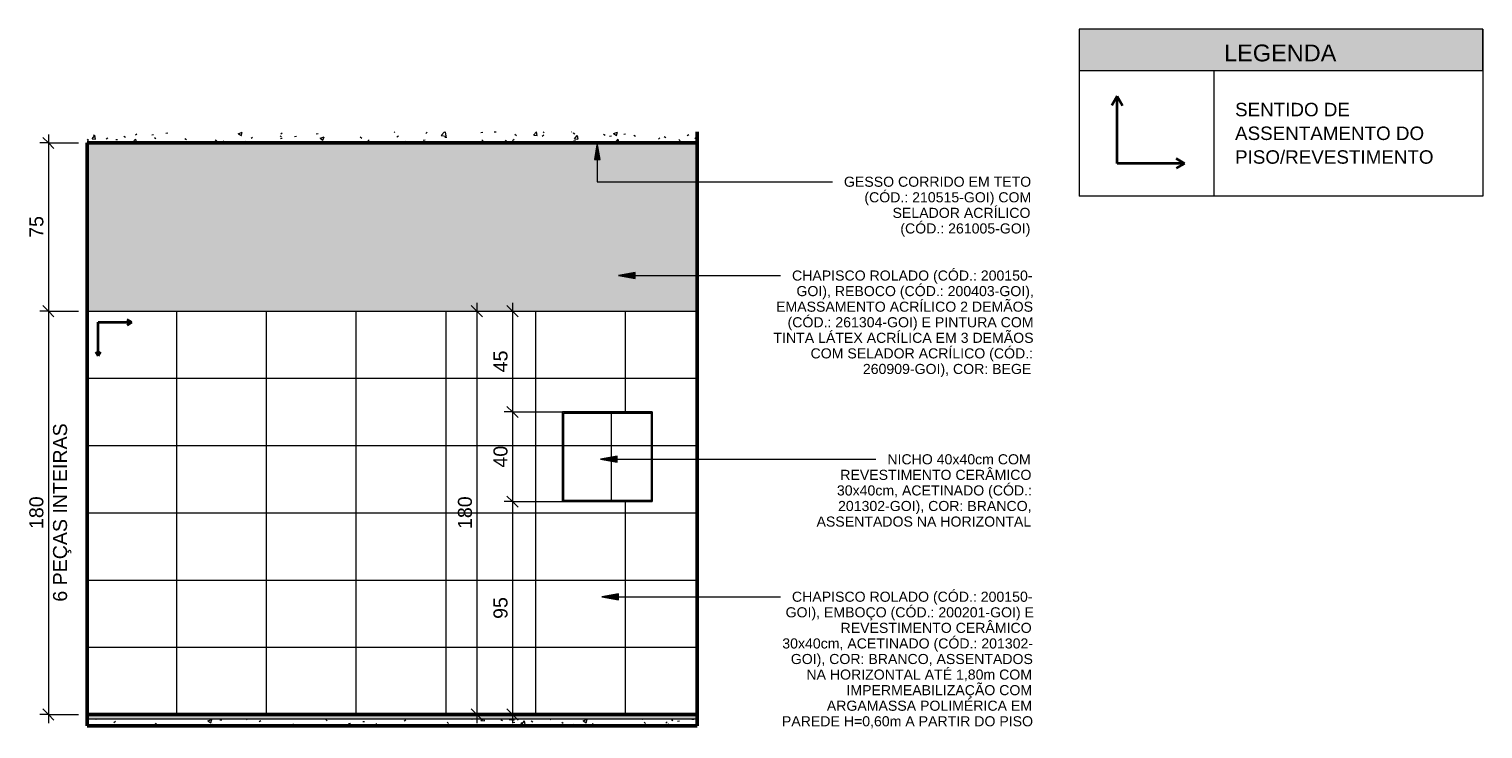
# Model space of a CAD drawing. Header units: metres. Extents: x -0.3 to 27.4, y -15.2 to 9.8.
# Tile 36 of 36: x 20.9 to 27.4, y -0.1 to 3. Entities that reach past the tile are written whole.
import ezdxf

# ---------------------------------------------------------------- set-up
doc = ezdxf.new("R2010")
doc.units = ezdxf.units.M
for name, color, linetype, lineweight in [('A-ANNO-DIMS', 7, 'Continuous', 9), ('A-ANNO-DIMS-25', 7, 'Continuous', 9), ('A-CLNG', 7, 'Continuous', 5), ('A-DETL-GENF', 7, 'Continuous', 5), ('A-DOOR', 7, 'Continuous', 5), ('A-FLOR', 7, 'Continuous', 5), ('A-FLOR-MCUT', 7, 'Continuous', 5), ('A-FLOR-PATT', 7, 'Continuous', 5), ('A-WALL', 7, 'Continuous', 5), ('A-WALL-PATT', 7, 'Continuous', 5), ('G-ANNO-TEXT', 7, 'Continuous', 9), ('I-WALL', 7, 'Continuous', 5)]:
    doc.layers.add(name, color=color, linetype=linetype, lineweight=lineweight)
doc.layers.add('A-ANNO-NOTE', color=1, linetype='Continuous', lineweight=9, true_color=0xff0000)
doc.layers.add('A-DETL', color=7, linetype='Continuous', lineweight=5, true_color=0x00a600)
doc.styles.add('Arial_2', font='arial.ttf', dxfattribs={"height": 0.075})
doc.styles.add('Arial_5', font='arial.ttf', dxfattribs={"height": 0.0625})
doc.styles.add('Arial_6', font='arial.ttf', dxfattribs={"height": 0.045})
doc.styles.add('Arial_7', font='arial.ttf', dxfattribs={"height": 0.06})
doc.dimstyles.new('Com_linha__ref__contínua__-_Cor_Vermelha_Arial_2_5mm', dxfattribs={"dimscale": 0.3048, "dimtxt": 0.063766, "dimasz": 0.164042, "dimexe": 0.123031, "dimexo": 0.123031, "dimgap": 0.012303, "dimtad": 1, "dimdec": 1, "dimlfac": 100, "dimrnd": 0.1, "dimdsep": 46, "dimtxsty": 'Arial_5', "dimblk1": 'OBLIQUE', "dimblk2": 'OBLIQUE', "dimsah": 1, "dimcen": 0.09, "dimdle": 0.123031, "dimazin": 0, "dimtfac": 1, "dimtdec": 4, "dimtix": 1, "dimtmove": 0, "dimatfit": 3, "dimfxl": 1, "dimtvp": 1, "dimtolj": 1, "dimtzin": 0, "dimarcsym": 2})
pattern_1 = [(50, (35.26255, 0), (0.1821895, -0.015938), [0.01905, -0.20955]), (355, (35.26255, 0), (-0.0352423, 0.1910586), [0.01524, -0.16764]), (100.451, (35.27773, -0.00133), (0.146942, 0.1751196), [0.01619, -0.17809]), (46.184, (35.26255, 0.0508), (0.2710768, -0.0420454), [0.02857, -0.31432]), (96.636, (35.28514, 0.0473), (0.237407, 0.247433), [0.02429, -0.26714]), (351.184, (35.26255, 0.0508), (0.237406, 0.247428), [0.02286, -0.25146]), (21, (35.28795, 0.0381), (0.1516197, -0.1022669), [0.01905, -0.20955]), (326, (35.28795, 0.0381), (0.0618035, 0.1841894), [0.01524, -0.16764]), (71.451, (35.30058, 0.02958), (0.213418, 0.0819242), [0.01619, -0.17809]), (37.5, (35.262546, 0), (0.00308637, 0.08455105), [0.00838, -0.15723, 0.00838, -0.1618, -0.16827]), (37.5, (35.262546, 0), (0.00308637, 0.08455105), [-0.33579, 0.00838, -0.15989]), (7.5, (35.26255, 0), (0.06681573, 0.10017824), [0.00838, -0.08865, 0.00838, -0.15342, -0.06413]), (7.5, (35.26255, 0), (0.06681573, 0.10017824), [-0.25883, 0.00838, -0.05575]), (327.5, (35.205906, 0), (0.13558658, -0.0057276), [0.00838, -0.05512, 0.00838, -0.18974, -0.26289]), (327.5, (35.205906, 0), (0.13558658, -0.0057276), [-0.26162, 0.00838, -0.25451]), (317.5, (35.1805, 0), (0.1481253, 0.0254287), [0.00838, -0.07417, 0.00838, -0.12319, -0.18669]), (317.5, (35.1805, 0), (0.1481253, 0.0254287), [-0.21412, 0.00838, -0.17831])]
pattern_2 = [(0, (-14.115, -0.02), (0, 0.3), []), (90, (-14.115, -0.02), (-0.4, 2e-17), [])]

# ---------------------------------------------------------------- blocks, each defined once
blk = doc.blocks.new('PORTA DE GIRO L_2818057-5d0')
at = {"layer": 'A-DOOR', "lineweight": 15}
for p, q in [((-14.115, 2.09), (-14.1152, 2.09)), ((-14.1152, 2.08), (-14.115, 2.08)), ((-14.115, 2.08), (-14.115, 2.09))]:
    blk.add_line(p, q, dxfattribs=at)
at = {"layer": 'A-DOOR'}
blk.add_line((-14.115, 0), (-14.115, 2.08), dxfattribs=at)
blk = doc.blocks.new('NICHO - NICHO-1991044-5d')
at = {"layer": 'A-WALL-PATT', "true_color": 0x808080}
h = blk.add_hatch(dxfattribs=at)
h.set_pattern_fill('FP_11', color=8, style=0, pattern_type=2)
h.set_pattern_definition(pattern_2)
h.paths.add_polyline_path([(-11.99, 0.93), (-11.595, 0.93), (-11.595, 1.33), (-11.995, 1.33), (-11.995, 0.93)])
h.paths.add_polyline_path([(-11.99, 0.935), (-11.99, 1.325), (-11.6, 1.325), (-11.6, 0.935), (-11.7346, 0.935)])
h = blk.add_hatch(dxfattribs=at)
h.set_pattern_fill('FP_11', color=8, style=0, pattern_type=2)
h.set_pattern_definition(pattern_2)
h.paths.add_polyline_path([(-11.7346, 0.935), (-11.6, 0.935), (-11.6, 1.325), (-11.99, 1.325), (-11.99, 0.935)])
at = {"layer": 'A-WALL'}
for p, q in [((-11.595, 1.33), (-11.995, 1.33)), ((-11.995, 1.33), (-11.995, 0.93)), ((-11.99, 1.325), (-11.6, 1.325)), ((-11.99, 0.935), (-11.99, 1.325)), ((-11.6, 1.325), (-11.6, 0.935)), ((-11.595, 0.93), (-11.595, 1.33)), ((-11.995, 0.93), (-11.595, 0.93)), ((-11.6, 0.935), (-11.99, 0.935))]:
    blk.add_line(p, q, dxfattribs=at)
blk = doc.blocks.new('DIMBLOCK51-5d')
at = {"layer": 'A-ANNO-DIMS-25', "color": 242, "true_color": 0xbd2b2e}
for p, q in [((20.975, 2.53), (20.9375, 2.53)), ((20.975, 2.53), (20.95, 2.555)), ((20.975, 2.5675), (20.975, 1.78)), ((20.975, 2.53), (21, 2.505)), ((20.975, 2.53), (21.11, 2.53)), ((20.975, 1.78), (20.9375, 1.78)), ((20.975, 1.78), (20.95, 1.805)), ((20.975, 1.78), (21, 1.755)), ((20.975, 1.78), (21.11, 1.78))]:
    blk.add_line(p, q, dxfattribs=at)
at = {"layer": 'A-ANNO-DIMS-25', "color": 0, "insert": (20.8902, 2.1069), "char_height": 0.0625, "width": 0.115368, "attachment_point": 1, "rotation": 90, "line_spacing_factor": 0.941778, "style": 'Arial_5'}
blk.add_mtext('75', dxfattribs=at)
blk = doc.blocks.new('_Oblique')
at = {"color": 0, "linetype": 'ByBlock', "lineweight": -2}
blk.add_line((-0.5, -0.5), (0.5, 0.5), dxfattribs=at)
blk = doc.blocks.new('DIMBLOCK52-5d')
at = {"layer": 'A-ANNO-DIMS-25', "color": 242, "true_color": 0xbd2b2e}
for p, q in [((20.975, 1.78), (20.9375, 1.78)), ((20.975, 1.78), (20.95, 1.805)), ((20.975, 1.78), (20.975, -0.0575)), ((20.975, 1.78), (21, 1.755)), ((20.975, 1.78), (21.11, 1.78)), ((20.975, -0.02), (20.95, 0.005)), ((20.975, -0.02), (20.9375, -0.02)), ((20.975, -0.02), (21, -0.045)), ((20.975, -0.02), (21.11, -0.02))]:
    blk.add_line(p, q, dxfattribs=at)
at = {"layer": 'A-ANNO-DIMS-25', "color": 0, "char_height": 0.0625, "attachment_point": 1, "rotation": 90, "line_spacing_factor": 0.941778, "style": 'Arial_5'}
for s, insert, width in [('6 PEÇAS INTEIRAS', (20.9958, 0.4837), 0.951196), ('180', (20.8902, 0.8079), 0.173052)]:
    blk.add_mtext(s, dxfattribs=dict(at, insert=insert, width=width))
blk = doc.blocks.new('Símbolo - Início Piso - Iniciar Piso-2718082-5d')
at = {"layer": 'A-ANNO-NOTE', "lineweight": 35}
for p, q in [((-14.065, 1.73), (-13.915, 1.73)), ((-14.065, 1.58), (-14.065, 1.73)), ((-13.915, 1.73), (-13.936, 1.7421)), ((-13.915, 1.73), (-13.936, 1.7179)), ((-14.065, 1.58), (-14.0757, 1.5985)), ((-14.065, 1.58), (-14.0544, 1.5985))]:
    blk.add_line(p, q, dxfattribs=at)
blk = doc.blocks.new('DIMBLOCK53-5d')
at = {"layer": 'A-ANNO-DIMS-25', "color": 242, "true_color": 0xbd2b2e}
for p, q in [((23.0442, 1.8175), (23.0442, 1.33)), ((23.0442, 1.78), (23.0192, 1.805)), ((23.0442, 1.78), (23.042, 1.78)), ((23.0442, 1.78), (23.0692, 1.755)), ((23.0442, 1.78), (23.0817, 1.78)), ((23.0442, 1.33), (23.0067, 1.33)), ((23.0442, 1.33), (23.0192, 1.355)), ((23.0442, 1.33), (23.0692, 1.305)), ((23.0442, 1.33), (23.3173, 1.33))]:
    blk.add_line(p, q, dxfattribs=at)
at = {"layer": 'A-ANNO-DIMS-25', "color": 0, "insert": (22.9593, 1.5069), "char_height": 0.0625, "width": 0.115368, "attachment_point": 1, "rotation": 90, "line_spacing_factor": 0.941778, "style": 'Arial_5'}
blk.add_mtext('45', dxfattribs=at)
blk = doc.blocks.new('DIMBLOCK54-5d')
at = {"layer": 'A-ANNO-DIMS-25', "color": 242, "true_color": 0xbd2b2e}
for p, q in [((23.0442, 1.33), (23.0067, 1.33)), ((23.0442, 1.33), (23.0192, 1.355)), ((23.0442, 1.33), (23.0442, 0.93)), ((23.0442, 1.33), (23.0692, 1.305)), ((23.0442, 1.33), (23.3173, 1.33)), ((23.0442, 0.93), (23.0067, 0.93)), ((23.0442, 0.93), (23.0192, 0.955)), ((23.0442, 0.93), (23.0692, 0.905)), ((23.0442, 0.93), (23.3173, 0.93))]:
    blk.add_line(p, q, dxfattribs=at)
at = {"layer": 'A-ANNO-DIMS-25', "color": 0, "insert": (22.9593, 1.0819), "char_height": 0.0625, "width": 0.115368, "attachment_point": 1, "rotation": 90, "line_spacing_factor": 0.941778, "style": 'Arial_5'}
blk.add_mtext('40', dxfattribs=at)
blk = doc.blocks.new('DIMBLOCK55-5d')
at = {"layer": 'A-ANNO-DIMS-25', "color": 242, "true_color": 0xbd2b2e}
for p, q in [((23.0442, 0.93), (23.0067, 0.93)), ((23.0442, 0.93), (23.0192, 0.955)), ((23.0442, 0.93), (23.0442, -0.0575)), ((23.0442, 0.93), (23.0692, 0.905)), ((23.0442, 0.93), (23.3173, 0.93)), ((23.0442, -0.02), (23.0192, 0.005)), ((23.0442, -0.02), (23.042, -0.02)), ((23.0442, -0.02), (23.0692, -0.045)), ((23.0442, -0.02), (23.0817, -0.02))]:
    blk.add_line(p, q, dxfattribs=at)
at = {"layer": 'A-ANNO-DIMS-25', "color": 0, "insert": (22.9593, 0.4069), "char_height": 0.0625, "width": 0.115368, "attachment_point": 1, "rotation": 90, "line_spacing_factor": 0.941778, "style": 'Arial_5'}
blk.add_mtext('95', dxfattribs=at)
blk = doc.blocks.new('DIMBLOCK56-5d')
at = {"layer": 'A-ANNO-DIMS-25', "color": 242, "true_color": 0xbd2b2e}
for p, q in [((22.8856, 1.8175), (22.8856, -0.0575)), ((22.8856, 1.78), (22.8606, 1.805)), ((22.8856, 1.78), (22.8835, 1.78)), ((22.8856, 1.78), (22.9106, 1.755)), ((22.8856, 1.78), (22.9231, 1.78)), ((22.8856, -0.02), (22.8606, 0.005)), ((22.8856, -0.02), (22.8835, -0.02)), ((22.8856, -0.02), (22.9106, -0.045)), ((22.8856, -0.02), (22.9231, -0.02))]:
    blk.add_line(p, q, dxfattribs=at)
at = {"layer": 'A-ANNO-DIMS-25', "color": 0, "insert": (22.8007, 0.8079), "char_height": 0.0625, "width": 0.173052, "attachment_point": 1, "rotation": 90, "line_spacing_factor": 0.941778, "style": 'Arial_5'}
blk.add_mtext('180', dxfattribs=at)
blk = doc.blocks.new('Símbolo - Início Piso - Iniciar Piso-2718082-SENTIDO DE ASSENTAMENTO')
at = {"layer": 'A-ANNO-NOTE', "lineweight": 35}
for p, q in [((4.4407, 2.7389), (4.4165, 2.6969)), ((4.4407, 2.7389), (4.465, 2.6969)), ((4.4407, 2.4389), (4.4407, 2.7389)), ((4.7407, 2.4389), (4.4407, 2.4389)), ((4.7407, 2.4389), (4.7038, 2.4602)), ((4.7407, 2.4389), (4.7038, 2.4175))]:
    blk.add_line(p, q, dxfattribs=at)

msp = doc.modelspace()

# ---------------------------------------------------------------- hatches: boundary and pattern name
at = {"layer": 'A-DETL-GENF', "true_color": 0xb6b6b6}
msp.add_hatch(color=253, dxfattribs=at).paths.add_polyline_path([(27.3703, 2.8532), (27.3703, 3.0382), (25.5703, 3.0382), (25.5703, 2.8532)])
at = {"layer": 'A-FLOR', "true_color": 0xbbc5c4}
msp.add_hatch(color=9, dxfattribs=at).paths.add_polyline_path([(21.1475, -0.04), (23.8675, -0.04), (23.8675, -0.02), (21.1475, -0.02), (21.1475, -0.0336)])
at = {"layer": 'A-FLOR-PATT', "true_color": 0x787878}
h = msp.add_hatch(dxfattribs=at)
h.set_pattern_fill('FP_9', color=8, style=0, pattern_type=2)
h.set_pattern_definition(pattern_1)
h.paths.add_polyline_path([(22.5077, 2.53), (23.8675, 2.53), (23.8675, 2.5801), (21.1473, 2.5801), (21.1475, 2.53), (22.1676, 2.53)])
h = msp.add_hatch(dxfattribs=at)
h.set_pattern_fill('FP_9', color=8, style=0, pattern_type=2)
h.set_pattern_definition(pattern_1)
h.paths.add_polyline_path([(21.1473, -0.07), (21.1475, -0.07), (21.1473, -0.04)])
h = msp.add_hatch(dxfattribs=at)
h.set_pattern_fill('FP_9', color=8, style=0, pattern_type=2)
h.set_pattern_definition(pattern_1)
h.paths.add_polyline_path([(23.528, -0.07), (23.8675, -0.07), (23.8675, -0.04), (21.1475, -0.04), (21.1475, -0.07), (23.1879, -0.07)])
at = {"layer": 'A-WALL-PATT', "true_color": 0x808080}
h = msp.add_hatch(dxfattribs=at)
h.set_pattern_fill('FP_10', color=8, style=0, pattern_type=2)
h.set_pattern_definition([(0, (20.74755, -0.62), (0, 0.3), []), (90, (20.74755, -0.62), (-0.4, 2e-17), [])])
h.paths.add_polyline_path([(23.8675, -0.02), (23.8675, 1.78), (21.1475, 1.78), (21.1475, -0.02), (23.8575, -0.02)])
h.paths.add_polyline_path([(23.6675, 0.93), (23.2675, 0.93), (23.2675, 1.33), (23.6675, 1.33), (23.6675, 1.255)])
at = {"layer": 'G-ANNO-TEXT'}
for points in [[(23.4222, 2.5313), (23.409, 2.4563), (23.4354, 2.4563)], [(23.5161, 1.9386), (23.5911, 1.9254), (23.5911, 1.9518)], [(23.436, 1.1189), (23.511, 1.1057), (23.511, 1.1322)], [(23.4421, 0.5058), (23.5171, 0.4926), (23.5171, 0.519)]]:
    msp.add_hatch(color=256, dxfattribs=at).paths.add_polyline_path(points)
at = {"layer": 'I-WALL', "true_color": 0xf4eccd}
for points in [[(21.1475, 1.78), (23.8675, 1.78), (23.8675, 2.53), (21.1475, 2.53), (21.1475, 2.08)], [(23.8681, 1.78), (23.8681, 2.5801), (23.8675, 2.5801), (23.8675, 1.78)], [(21.1473, 2.09), (21.1475, 2.09), (21.1473, 2.1)]]:
    msp.add_hatch(color=254, dxfattribs=at).paths.add_polyline_path(points)
at = {"layer": 'I-WALL', "true_color": 0xf4f4f4}
msp.add_hatch(color=7, dxfattribs=at).paths.add_polyline_path([(23.8681, -0.07), (23.8681, 1.78), (23.8675, 1.78), (23.8675, -0.07)])

# ---------------------------------------------------------------- linework, layer by layer
at = {"layer": 'A-CLNG'}
for p, q in [((23.8675, 2.532), (21.1475, 2.532)), ((21.1475, 2.532), (21.1475, 2.53)), ((23.8675, 2.531), (21.1475, 2.531))]:
    msp.add_line(p, q, dxfattribs=at)
at = {"layer": 'A-DETL', "color": 7}
for p, q in [((27.3703, 3.0382), (25.5703, 3.0382)), ((25.5703, 3.0382), (25.5703, 2.8532)), ((25.5703, 3.0382), (25.5703, 2.2932)), ((27.3703, 2.8532), (27.3703, 3.0382)), ((27.3703, 3.0382), (27.3703, 2.2932)), ((25.5703, 2.8532), (27.3703, 2.8532)), ((26.1703, 2.8532), (26.1703, 2.2932)), ((27.3703, 2.2932), (25.5703, 2.2932))]:
    msp.add_line(p, q, dxfattribs=at)
at = {"layer": 'A-DETL', "color": 7, "lineweight": 50}
msp.add_line((21.1475, 2.1), (21.1475, -0.02), dxfattribs=at)
at = {"layer": 'A-FLOR', "lineweight": 50}
for p, q in [((21.1475, 2.53), (23.8675, 2.53)), ((21.1475, 0), (21.1473, 0)), ((23.8675, -0.02), (21.1475, -0.02)), ((21.1475, -0.07), (21.1475, -0.02)), ((21.1473, -0.07), (23.8675, -0.07))]:
    msp.add_line(p, q, dxfattribs=at)
at = {"layer": 'A-FLOR-MCUT'}
msp.add_line((23.8675, -0.04), (21.1475, -0.04), dxfattribs=at)
at = {"layer": 'A-WALL'}
msp.add_line((21.1475, 2.53), (21.1473, 2.53), dxfattribs=at)
at = {"layer": 'G-ANNO-TEXT'}
for p, q in [((23.4222, 2.5313), (23.409, 2.4563)), ((23.4354, 2.4563), (23.4222, 2.5313)), ((23.4222, 2.5313), (23.4222, 2.3571)), ((23.409, 2.4563), (23.4354, 2.4563)), ((23.4222, 2.3571), (24.2676, 2.3571)), ((24.2676, 2.3571), (24.471, 2.3571)), ((23.5911, 1.9518), (23.5161, 1.9386)), ((23.5911, 1.9254), (23.5911, 1.9518)), ((23.5161, 1.9386), (23.5911, 1.9254)), ((23.5161, 1.9386), (24.1551, 1.9386)), ((24.1551, 1.9386), (24.2394, 1.9386)), ((23.511, 1.1322), (23.436, 1.1189)), ((23.436, 1.1189), (23.511, 1.1057)), ((23.436, 1.1189), (24.2743, 1.1189)), ((23.511, 1.1057), (23.511, 1.1322)), ((24.2743, 1.1189), (24.6645, 1.1189)), ((23.5171, 0.519), (23.4421, 0.5058)), ((23.5171, 0.4926), (23.5171, 0.519)), ((23.4421, 0.5058), (23.5171, 0.4926)), ((23.4421, 0.5058), (24.1928, 0.5058)), ((24.1928, 0.5058), (24.2391, 0.5058))]:
    msp.add_line(p, q, dxfattribs=at)
at = {"layer": 'I-WALL', "lineweight": 50}
for p, q in [((21.1475, 2.1), (21.1475, 2.53)), ((23.8675, 2.5801), (23.8675, -0.07)), ((21.1473, 2.1), (21.1475, 2.1)), ((23.8675, 1.78), (23.8681, 1.78)), ((23.8681, 0.58), (23.8675, 0.58)), ((21.1475, -0.02), (21.1475, 0)), ((21.1473, -0.02), (21.1475, -0.02)), ((23.8675, -0.02), (23.8681, -0.02)), ((23.8675, -0.07), (23.8681, -0.07))]:
    msp.add_line(p, q, dxfattribs=at)
at = {"layer": 'I-WALL'}
for p, q in [((21.1475, 2.1), (21.1475, 2.09)), ((21.1475, 1.78), (23.8675, 1.78)), ((23.2675, 0.93), (23.2675, 1.33)), ((23.2675, 1.33), (23.6675, 1.33)), ((23.6675, 1.33), (23.6675, 0.93)), ((23.6675, 0.93), (23.2675, 0.93))]:
    msp.add_line(p, q, dxfattribs=at)

# ---------------------------------------------------------------- block references
at = {"layer": 'A-ANNO-NOTE'}
for name, p in [('Símbolo - Início Piso - Iniciar Piso-2718082-SENTIDO DE ASSENTAMENTO', (21.299, 0)), ('Símbolo - Início Piso - Iniciar Piso-2718082-5d', (35.2625, 0))]:
    msp.add_blockref(name, p, dxfattribs=at)
at = {"layer": 'A-DOOR'}
msp.add_blockref('PORTA DE GIRO L_2818057-5d0', (35.2625, 0), dxfattribs=at)
at = {"layer": 'A-WALL'}
msp.add_blockref('NICHO - NICHO-1991044-5d', (35.2625, 0), dxfattribs=at)

# ---------------------------------------------------------------- texts
at = {"layer": 'G-ANNO-TEXT', "attachment_point": 1}
for s, insert, char_height, width, style in [('LEGENDA', (26.2163, 2.9691), 0.075, 0.609283, 'Arial_2'), ('SENTIDO DE ', (26.2653, 2.7091), 0.06, 0.697468, 'Arial_7'), ('ASSENTAMENTO DO ', (26.2653, 2.6032), 0.06, 1.118354, 'Arial_7'), ('PISO/REVESTIMENTO', (26.2653, 2.4974), 0.06, 1.138396, 'Arial_7'), ('GESSO CORRIDO EM TETO ', (24.5218, 2.3796), 0.045, 0.990084, 'Arial_6'), ('(CÓD.: 210515-GOI) COM ', (24.6128, 2.3102), 0.045, 0.879852, 'Arial_6'), ('SELADOR ACRÍLICO ', (24.7384, 2.2407), 0.045, 0.727531, 'Arial_6'), ('(CÓD.: 261005-GOI)', (24.7732, 2.1712), 0.045, 0.685443, 'Arial_6'), ('CHAPISCO ROLADO (CÓD.: 200150-', (24.2902, 1.9611), 0.045, 1.272679, 'Arial_6'), ('GOI), REBOCO (CÓD.: 200403-GOI), ', (24.31, 1.8917), 0.045, 1.248628, 'Arial_6'), ('EMASSAMENTO ACRÍLICO 2 DEMÃOS ', (24.2191, 1.8222), 0.045, 1.35886, 'Arial_6'), ('(CÓD.: 261304-GOI) E PINTURA COM ', (24.2704, 1.7528), 0.045, 1.29673, 'Arial_6'), ('TINTA LÁTEX ACRÍLICA EM 3 DEMÃOS ', (24.2075, 1.6833), 0.045, 1.37289, 'Arial_6'), ('COM SELADOR ACRÍLICO (CÓD.: ', (24.3729, 1.6139), 0.045, 1.172468, 'Arial_6'), ('260909-GOI), COR: BEGE', (24.6061, 1.5444), 0.045, 0.889873, 'Arial_6'), ('NICHO 40x40cm COM  ', (24.7153, 1.1414), 0.045, 0.75559, 'Arial_6'), ('REVESTIMENTO CERÂMICO ', (24.5053, 1.072), 0.045, 1.010126, 'Arial_6'), ('30x40cm, ACETINADO (CÓD.: ', (24.4904, 1.0025), 0.045, 1.028164, 'Arial_6'), ('201302-GOI), COR: BRANCO, ', (24.4954, 0.9331), 0.045, 1.022152, 'Arial_6'), ('ASSENTADOS NA HORIZONTAL', (24.3995, 0.8636), 0.045, 1.138396, 'Arial_6'), ('CHAPISCO ROLADO (CÓD.: 200150-', (24.2899, 0.5283), 0.045, 1.272679, 'Arial_6'), ('GOI), EMBOÇO (CÓD.: 200201-GOI) E ', (24.2617, 0.4588), 0.045, 1.306751, 'Arial_6'), ('REVESTIMENTO CERÂMICO ', (24.5065, 0.3894), 0.045, 1.010126, 'Arial_6'), ('30x40cm, ACETINADO (CÓD.: 201302-', (24.2469, 0.3199), 0.045, 1.324789, 'Arial_6'), ('GOI), COR: BRANCO, ASSENTADOS ', (24.2849, 0.2505), 0.045, 1.278692, 'Arial_6'), ('NA HORIZONTAL ATÉ 1,80m COM ', (24.3543, 0.181), 0.045, 1.194514, 'Arial_6'), ('IMPERMEABILIZAÇÃO COM ', (24.5329, 0.1116), 0.045, 0.978059, 'Arial_6'), ('ARGAMASSA POLIMÉRICA EM ', (24.4453, 0.0421), 0.045, 1.084282, 'Arial_6'), ('PAREDE H=0,60m A PARTIR DO PISO', (24.2452, -0.0273), 0.045, 1.326793, 'Arial_6')]:
    msp.add_mtext(s, dxfattribs=dict(at, insert=insert, char_height=char_height, width=width, style=style))

# ---------------------------------------------------------------- dimensions: what is measured, and where the dimension line sits
at = {"layer": 'A-ANNO-DIMS', "color": 242, "true_color": 0xbd2b2e}
for base, p1, p2, override, picture, middle in [((20.975, 1.78), (21.1425, 2.53), (21.0675, 1.78), {"dimpost": '<>', "dimfxl": 0.753745}, 'DIMBLOCK51-5d', (20.9395, 2.155)), ((22.8856, -0.02), (22.921, 1.78), (22.921, -0.02), {"dimpost": '<>', "dimfxl": 1.8}, 'DIMBLOCK56-5d', (22.85, 0.88)), ((23.0442, 1.33), (23.0795, 1.78), (23.3548, 1.33), {"dimpost": '<>', "dimfxl": 0.527523}, 'DIMBLOCK53-5d', (23.0087, 1.555)), ((23.0442, 0.93), (23.3548, 1.33), (23.3548, 0.93), {"dimpost": '<>', "dimfxl": 0.4}, 'DIMBLOCK54-5d', (23.0085, 1.13)), ((23.0442, -0.02), (23.3548, 0.93), (23.0795, -0.02), {"dimpost": '<>', "dimfxl": 0.989081}, 'DIMBLOCK55-5d', (23.0085, 0.455))]:
    dim = msp.add_linear_dim(base=base, p1=p1, p2=p2, angle=90, dimstyle='Com_linha__ref__contínua__-_Cor_Vermelha_Arial_2_5mm', override=override, dxfattribs=at)
    dim.commit()
    dim.dimension.update_dxf_attribs({"geometry": picture, "text_midpoint": middle})
dim = msp.add_linear_dim(base=(20.975, -0.02), p1=(21.0675, 1.78), p2=(21.1475, -0.02), angle=90, text='<>\\X6 PEÇAS INTEIRAS', dimstyle='Com_linha__ref__contínua__-_Cor_Vermelha_Arial_2_5mm', override={"dimpost": '<>', "dimfxl": 1.801777}, dxfattribs=at)
dim.commit()
dim.dimension.update_dxf_attribs({"geometry": 'DIMBLOCK52-5d', "text_midpoint": (20.975, 0.88)})

doc.saveas('drawing.dxf')
